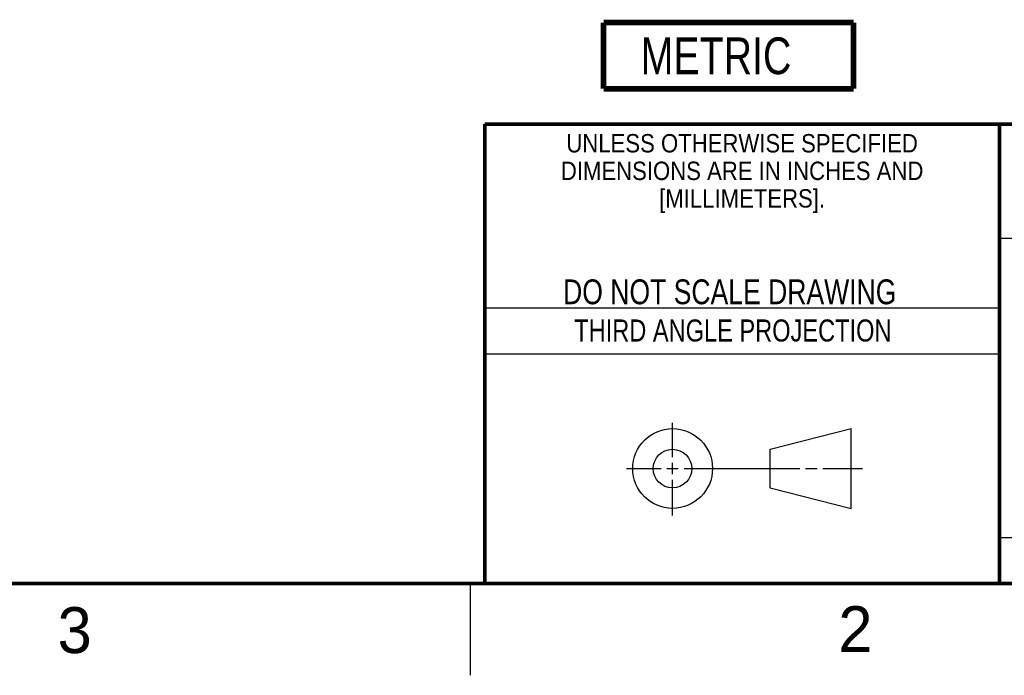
# Model space of a CAD drawing. Header units: inches. Extents: x 0 to 34, y 0 to 22.
# Tile 36 of 53: x 23 to 28.4, y 0 to 3.6. Entities that reach past the tile are written whole.
import ezdxf

# ---------------------------------------------------------------- set-up
doc = ezdxf.new("R2010")
doc.units = ezdxf.units.IN
doc.header["$LTSCALE"] = 1.87
doc.header["$MEASUREMENT"] = 0
doc.layers.get('0').update_dxf_attribs({"linetype": 'CONTINUOUS'})
doc.layers.add('DETAIL', color=7, linetype='CONTINUOUS')
doc.styles.get("Standard").update_dxf_attribs({"font": 'txt', "width": 0.8})
doc.styles.add('TEXTSTYLE_2', font='txt')
doc.styles.add('TEXTSTYLE_3', font='txt', dxfattribs={"width": 0.9})

# ---------------------------------------------------------------- blocks, each defined once
blk = doc.blocks.new('METRIC_BL3', base_point=(26.9065, 3.373))
at = {"layer": 'DETAIL', "color": 7, "linetype": 'CONTINUOUS', "const_width": 0.0309}
for points in [[(26.2265, 3.553), (27.5865, 3.553)], [(26.2265, 3.553), (26.2265, 3.193)], [(27.5865, 3.553), (27.5865, 3.193)], [(26.2265, 3.193), (27.5865, 3.193)]]:
    blk.add_lwpolyline(points, dxfattribs=at)
at = {"layer": 'DETAIL', "color": 2, "linetype": 'CONTINUOUS', "width": 0.8}
blk.add_text('METRIC', height=0.2, dxfattribs=at).set_placement((26.4278, 3.2719))

msp = doc.modelspace()

# ---------------------------------------------------------------- linework, layer by layer
at = {"color": 2, "linetype": 'CONTINUOUS'}
for p, q in [((28.38, 2.38), (28.61, 2.38)), ((25.58, 2), (28.38, 2)), ((25.58, 1.75), (28.38, 1.75)), ((26.6016, 1.1882), (26.6016, 1.375)), ((26.3514, 1.1257), (26.5391, 1.1257)), ((26.5703, 1.1257), (26.6328, 1.1257)), ((26.6016, 1.0944), (26.6016, 1.1569)), ((26.6641, 1.1257), (27.2943, 1.1257)), ((27.3256, 1.1257), (27.3881, 1.1257)), ((27.4193, 1.1257), (27.6351, 1.1257)), ((26.6016, 0.8704), (26.6016, 1.0632)), ((28.38, 0.75), (33.5, 0.75)), ((25.5, 0.5), (25.5, 0))]:
    msp.add_line(p, q, dxfattribs=at)
at = {"color": 7, "linetype": 'CONTINUOUS'}
for p, q in [((27.1331, 1.23), (27.5726, 1.3428)), ((27.5726, 0.9086), (27.5726, 1.3428)), ((27.1331, 1.02), (27.1331, 1.23)), ((27.1331, 1.02), (27.5726, 0.9086))]:
    msp.add_line(p, q, dxfattribs=at)
at = {"color": 7, "linetype": 'CONTINUOUS', "const_width": 0.02}
for points in [[(25.58, 3), (33.5, 3)], [(25.58, 3), (25.58, 0.5)], [(28.38, 3), (28.38, 0.5)], [(0.5, 0.5), (33.5, 0.5)]]:
    msp.add_lwpolyline(points, dxfattribs=at)
at = {"color": 7, "linetype": 'CONTINUOUS'}
for centre, radius in [((26.6016, 1.1257), 0.2171), ((26.601, 1.125), 0.105)]:
    msp.add_circle(centre, radius, dxfattribs=at)

# ---------------------------------------------------------------- block references
at = {"layer": 'DETAIL', "color": 2, "linetype": 'CONTINUOUS'}
msp.add_blockref('METRIC_BL3', (26.9065, 3.373), dxfattribs=at)

# ---------------------------------------------------------------- texts
at = {"color": 2, "linetype": 'CONTINUOUS', "line_spacing_factor": 0.9}
for s, insert, char_height, width, attachment_point, style in [('UNLESS OTHERWISE SPECIFIED', (26.9799, 2.9459), 0.1, 2.34, 2, 'TEXTSTYLE_3'), ('DIMENSIONS ARE IN INCHES AND', (26.9799, 2.7959), 0.1, 2.52, 2, 'TEXTSTYLE_3'), ('[MILLIMETERS].', (26.9799, 2.6459), 0.1, 1.26, 2, 'TEXTSTYLE_3'), ('3', (23.2555, 0.371), 0.25, 0.25, 1, 'TEXTSTYLE_2'), ('2', (27.5035, 0.3763), 0.25, 0.25, 1, 'TEXTSTYLE_2')]:
    msp.add_mtext(s, dxfattribs=dict(at, insert=insert, char_height=char_height, width=width, attachment_point=attachment_point, style=style))
at = {"color": 7, "linetype": 'CONTINUOUS', "insert": (26.9127, 2.1549), "char_height": 0.135, "width": 2.16, "attachment_point": 2, "line_spacing_factor": 0.9}
msp.add_mtext('DO NOT SCALE DRAWING', dxfattribs=at)
at = {"color": 2, "linetype": 'CONTINUOUS', "insert": (26.9296, 1.9368), "char_height": 0.12, "width": 2.112, "attachment_point": 2, "line_spacing_factor": 0.9}
msp.add_mtext('THIRD ANGLE PROJECTION', dxfattribs=at)

doc.saveas('drawing.dxf')
